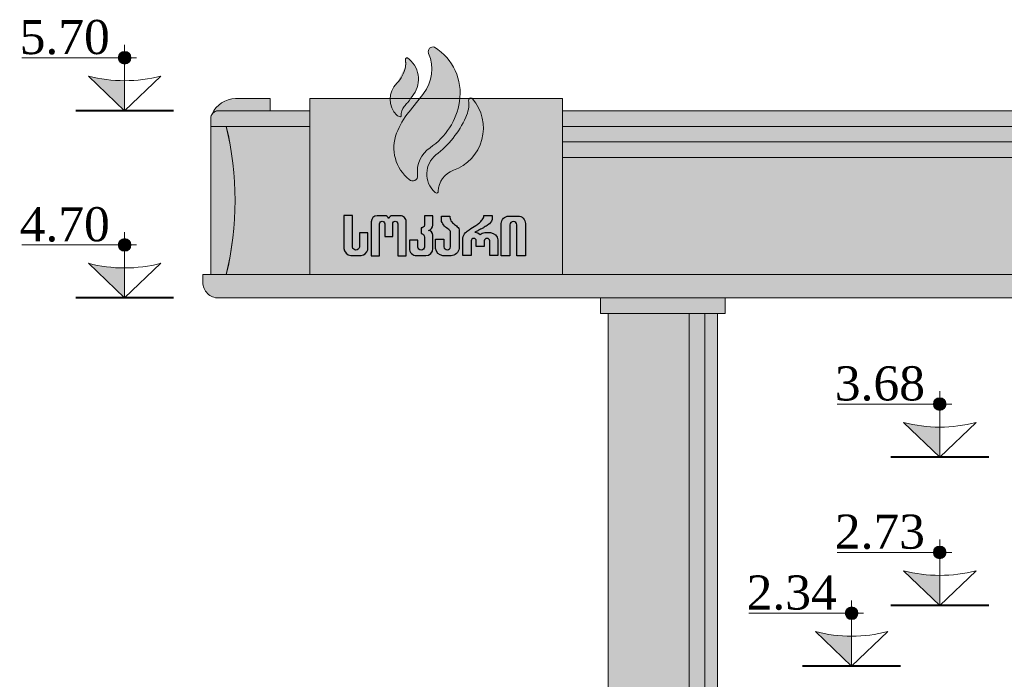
# Model space of a CAD drawing. Header units: feet. Extents: x 1537802 to 2072561, y 4461723 to 4732600.
# Tile 106 of 113: x 1960049 to 1966364, y 4636291 to 4640518. Entities that reach past the tile are written whole.
import ezdxf

# ---------------------------------------------------------------- set-up
doc = ezdxf.new("R2010")
doc.units = ezdxf.units.FT
doc.header["$MEASUREMENT"] = 0

# ---------------------------------------------------------------- blocks, each defined once
blk = doc.blocks.new('ewrewrwerwrwerw')
at = {"linetype": 'Continuous', "lineweight": 50}
h = blk.add_hatch(color=1, dxfattribs=at)
h.dxf.hatch_style = 1
edge = h.paths.add_edge_path()
edge.add_arc((-1644.327396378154, 6212.388021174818), 344.203138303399, 351.0796902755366, 418.3418882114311)
edge.add_arc((-1475.297553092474, 6478.596343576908), 29.19037313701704, 66.53131940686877, 203.4686805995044)
edge.add_arc((-1734.202085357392, 6366.189689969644), 253.062727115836, -37.930059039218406, 23.468680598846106, ccw=False)
edge.add_ellipse((-7567.476964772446, 10912.18723330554), major_axis=(6032.88106739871, -4701.554971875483), ratio=0.9999999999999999, start_angle=358.8622119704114, end_angle=360, ccw=False)
edge.add_arc((-1241.441585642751, 5777.04964983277), 499.3582264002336, 140.9321529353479, 158.9572948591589)
edge.add_arc((-1463.777015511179, 5862.586414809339), 261.1365197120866, 158.9572948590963, 231.3994050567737)
edge.add_arc((-1604.61957515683, 5681.721206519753), 32.03778462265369, 226.4409221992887, 367.8256577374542)
edge.add_arc((-1391.409981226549, 5711.024563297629), 183.1761035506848, 123.7696317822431, 187.8256577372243, ccw=False)
edge.add_arc((-1736.313193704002, 6226.82602041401), 437.3151285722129, 303.7696317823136, 351.0796902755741)
h = blk.add_hatch(color=5, dxfattribs=at)
h.dxf.hatch_style = 1
edge = h.paths.add_edge_path()
edge.add_spline(control_points=[(-1638.547291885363, 6437.601958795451), (-1638.764368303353, 6437.64512349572), (-1638.983026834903, 6437.679384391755)], knot_values=[0, 0, 0, 0.04233963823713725, 0.04233963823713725, 0.04233963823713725], weights=[1, 0.9949079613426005, 0.9902551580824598], degree=2, periodic=0)
edge.add_spline(control_points=[(-1638.983026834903, 6437.679384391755), (-1639.003709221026, 6437.682625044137), (-1639.024403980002, 6437.685785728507)], knot_values=[0.04233963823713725, 0.04233963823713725, 0.04233963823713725, 0.04632395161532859, 0.04632395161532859, 0.04632395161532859], weights=[0.9902551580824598, 0.9898173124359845, 0.989383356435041], degree=2, periodic=0)
edge.add_spline(control_points=[(-1639.024403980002, 6437.685785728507), (-1639.084389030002, 6437.694947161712), (-1639.144472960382, 6437.703435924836)], knot_values=[0.04632395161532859, 0.04632395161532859, 0.04632395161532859, 0.05785301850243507, 0.05785301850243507, 0.05785301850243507], weights=[0.989383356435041, 0.9881276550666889, 0.9869045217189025], degree=2, periodic=0)
edge.add_spline(control_points=[(-1639.144472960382, 6437.703435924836), (-1639.168119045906, 6437.706776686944), (-1639.191779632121, 6437.710013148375)], knot_values=[0.05785301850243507, 0.05785301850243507, 0.05785301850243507, 0.06238247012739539, 0.06238247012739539, 0.06238247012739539], weights=[0.9869045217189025, 0.9864239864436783, 0.985948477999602], degree=2, periodic=0)
edge.add_spline(control_points=[(-1639.191779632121, 6437.710013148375), (-1639.23017052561, 6437.715264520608), (-1639.268598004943, 6437.720241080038)], knot_values=[0.06238247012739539, 0.06238247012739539, 0.06238247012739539, 0.06972252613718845, 0.06972252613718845, 0.06972252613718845], weights=[0.985948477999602, 0.9851779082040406, 0.9844205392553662], degree=2, periodic=0)
edge.add_spline(control_points=[(-1639.268598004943, 6437.720241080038), (-1639.390346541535, 6437.736008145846), (-1639.512421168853, 6437.749011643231)], knot_values=[0.06972252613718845, 0.06972252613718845, 0.06972252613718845, 0.0929034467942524, 0.0929034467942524, 0.0929034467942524], weights=[0.9844205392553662, 0.9820286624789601, 0.9797684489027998], degree=2, periodic=0)
edge.add_spline(control_points=[(-1639.512421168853, 6437.749011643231), (-1639.512430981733, 6437.749012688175), (-1639.512440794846, 6437.749013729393)], knot_values=[0.0929034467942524, 0.0929034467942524, 0.0929034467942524, 0.09290530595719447, 0.09290530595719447, 0.09290530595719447], weights=[0.9797684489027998, 0.979768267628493, 0.9797680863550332], degree=2, periodic=0)
edge.add_spline(control_points=[(-1639.512440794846, 6437.749013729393), (-1639.836694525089, 6437.78355293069), (-1640.162438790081, 6437.798523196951)], knot_values=[0.09290530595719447, 0.09290530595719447, 0.09290530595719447, 0.1539632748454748, 0.1539632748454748, 0.1539632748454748], weights=[0.9797680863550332, 0.9738147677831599, 0.968774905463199], degree=2, periodic=0)
edge.add_spline(control_points=[(-1640.162438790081, 6437.798523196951), (-1640.164101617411, 6437.798599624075), (-1640.165764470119, 6437.798675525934)], knot_values=[0.1539632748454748, 0.1539632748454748, 0.1539632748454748, 0.1542733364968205, 0.1542733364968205, 0.1542733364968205], weights=[0.968774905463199, 0.9687493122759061, 0.9687237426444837], degree=2, periodic=0)
edge.add_arc((-1640.659688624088, 6426.978659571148), 10.83128369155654, 87.37310553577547, 191.2463223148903)
edge.add_arc((-1769.062878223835, 6401.446245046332), 120.0858018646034, 5.636734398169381, 11.24632231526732, ccw=False)
edge.add_spline(control_points=[(-1649.55773545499, 6413.241187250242), (-1649.412702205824, 6411.771725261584), (-1649.303845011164, 6410.299141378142)], knot_values=[2.061509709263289, 2.061509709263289, 2.061509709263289, 2.086067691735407, 2.086067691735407, 2.086067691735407], weights=[0.9927991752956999, 0.9921985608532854, 0.9917482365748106], degree=2, periodic=0)
edge.add_spline(control_points=[(-1648.977076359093, 6401.446245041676), (-1648.977076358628, 6405.878723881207), (-1649.303845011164, 6410.299141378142)], knot_values=[2.086067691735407, 2.086067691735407, 2.086067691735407, 2.159652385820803, 2.159652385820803, 2.159652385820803], weights=[0.9903989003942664, 0.9903989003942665, 0.9917482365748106], degree=2, periodic=0)
edge.add_arc((-1769.062878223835, 6401.446245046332), 120.0858018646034, -4.2277334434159, 4.227761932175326, ccw=False)
edge.add_spline(control_points=[(-1649.303840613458, 6392.593408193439), (-1649.412699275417, 6391.120794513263), (-1649.55773545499, 6389.651302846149)], knot_values=[2.233236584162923, 2.233236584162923, 2.233236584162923, 2.257795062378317, 2.257795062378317, 2.257795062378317], weights=[0.9917482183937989, 0.9921985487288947, 0.9927991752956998], degree=2, periodic=0)
edge.add_spline(control_points=[(-1651.282987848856, 6378.026227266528), (-1650.135593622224, 6383.796503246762), (-1649.55773545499, 6389.651302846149)], knot_values=[2.257795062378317, 2.257795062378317, 2.257795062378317, 2.355937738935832, 2.355937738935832, 2.355937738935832], weights=[1, 0.9951994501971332, 0.9927991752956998], degree=2, periodic=0)
edge.add_arc((-1769.062878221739, 6401.446245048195), 120.0858018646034, 348.753677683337, 354.3632656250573, ccw=False)
edge.add_arc((-1848.18691888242, 6417.179715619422), 200.7589442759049, 315.1349893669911, 348.75367768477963, ccw=False)
edge.add_arc((-1602.175074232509, 6172.324360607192), 146.3375445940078, 135.1349893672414, 224.6119366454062)
edge.add_arc((-1680.630661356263, 6100.454898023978), 40.2058057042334, 230.2314863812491, 265.7741285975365)
edge.add_arc((-1683.245729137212, 6065.063248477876), 4.717674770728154, 265.7741286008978, 364.2258714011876)
edge.add_arc((-1595.138440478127, 6071.573443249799), 83.62980369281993, 139.3924767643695, 184.225871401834, ccw=False)
edge.add_arc((-2475.049906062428, 6825.949217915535), 1075.390039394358, 319.3924767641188, 321.0842250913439)
edge.add_arc((-2475.04990605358, 6825.94921791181), 1075.390039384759, 321.0842250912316, 324.5966314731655)
edge.add_arc((-1735.500373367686, 6300.313280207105), 168.0716551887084, 324.5966314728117, 414.7703126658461)
at = {"lineweight": 30, "true_color": 0xfafafa}
h = blk.add_hatch(color=7, dxfattribs=at)
h.paths.add_polyline_path([(-643.7267370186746, 5900.000000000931), (26709.99999999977, 5900), (26709.99999999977, 5149.999999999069), (26609.99999999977, 5149.999999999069), (26609.99999999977, 5800), (-643.7267370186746, 5800.000000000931)], flags=17)
edge = h.paths.add_edge_path()
edge.add_line((-643.7267370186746, 5999.999999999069), (27109.99999999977, 5999.999999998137))
edge.add_line((27109.99999999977, 5999.999999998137), (27209.99999999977, 5999.999999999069))
edge.add_line((27209.99999999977, 5999.999999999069), (27209.99999999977, 6049.999999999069))
edge.add_arc((27160, 6049.999999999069), 49.99999999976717, 0, 90.00000000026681)
edge.add_line((27159.99999999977, 6099.999999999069), (-643.7267370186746, 6100))
edge.add_line((-643.7267370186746, 6100), (-643.7267370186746, 5999.999999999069))
edge = h.paths.add_edge_path()
edge.add_line((27109.99999999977, 5999.999999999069), (-643.7267370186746, 6000))
edge.add_line((-643.7267370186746, 6000), (-643.7267370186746, 5050))
edge.add_line((-643.7267370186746, 5050), (27109.99999999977, 5049.999999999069))
edge.add_arc((29086.58984112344, 5524.999999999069), 2032.863104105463, 166.4873174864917, 193.5126825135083, ccw=False)
h.paths.add_polyline_path([(-2263.726737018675, 6177.979808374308), (-643.7267370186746, 6177.979808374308), (-643.7267370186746, 5049.999999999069), (-2263.726737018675, 5049.999999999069)])
edge = h.paths.add_edge_path()
edge.add_arc((-2850.122391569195, 6049.999999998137), 50.00000000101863, 90.00000000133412, 143.6913106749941, ccw=False)
edge.add_line((-2850.122391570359, 6099.999999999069), (-2517.960353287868, 6099.999999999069))
edge.add_line((-2517.960353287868, 6099.999999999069), (-2517.960353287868, 6177.979808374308))
edge.add_line((-2517.960353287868, 6177.979808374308), (-2740.821856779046, 6177.979808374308))
edge.add_arc((-2740.073204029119, 6013.914813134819), 164.0667033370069, 90.26144727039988, 156.3969470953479)
edge = h.paths.add_edge_path()
edge.add_line((-2900.122391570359, 5999.999999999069), (-2900.122391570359, 5049.545665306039))
edge.add_line((-2900.122391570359, 5049.545665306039), (-2800.122391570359, 5049.545665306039))
edge.add_arc((-4778.63020024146, 5524.772832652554), 2034.781071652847, 346.4937171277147, 373.5062828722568)
edge.add_line((-2800.122391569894, 5999.999999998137), (-2900.122391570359, 5999.999999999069))
edge = h.paths.add_edge_path()
edge.add_line((-2263.726737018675, 5049.999999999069), (-2263.726737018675, 6000))
edge.add_line((-2263.726737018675, 6000), (-2800, 6000))
edge.add_arc((-4776.5898411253, 5525), 2032.863104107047, -13.512682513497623, 13.512682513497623, ccw=False)
edge.add_line((-2800, 5050), (-2263.726737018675, 5049.999999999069))
edge = h.paths.add_edge_path()
edge.add_line((-2263.726737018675, 6000), (-2263.726737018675, 6100))
edge.add_line((-2263.726737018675, 6100), (-2850, 6100))
edge.add_arc((-2850.000000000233, 6050), 50, 89.9999999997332, 180)
edge.add_line((-2900, 6050), (-2900, 6000))
edge.add_line((-2900, 6000), (-2263.726737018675, 6000))
edge = h.paths.add_edge_path()
edge.add_arc((27160.1223915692, 6049.999999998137), 50.00000000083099, 36.30868932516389, 89.9999999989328)
edge.add_line((27160.12239157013, 6099.999999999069), (26827.96035328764, 6099.999999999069))
edge.add_line((26827.96035328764, 6099.999999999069), (26827.96035328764, 6177.979808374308))
edge.add_line((26827.96035328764, 6177.979808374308), (27050.82185677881, 6177.979808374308))
edge.add_arc((27050.07320402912, 6013.914813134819), 164.0667033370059, 23.603052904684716, 89.73855272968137, ccw=False)
edge = h.paths.add_edge_path()
edge.add_line((27210.12239157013, 5999.999999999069), (27210.12239157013, 5049.545665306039))
edge.add_line((27210.12239157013, 5049.545665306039), (27110.12239157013, 5049.545665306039))
edge.add_arc((29088.63020024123, 5524.772832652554), 2034.781071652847, 166.4937171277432, 193.5062828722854, ccw=False)
edge.add_line((27110.12239156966, 5999.999999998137), (27210.12239157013, 5999.999999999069))
at = {"linetype": 'Continuous', "lineweight": 50}
h = blk.add_hatch(color=3, dxfattribs=at)
h.dxf.hatch_style = 1
h.paths.add_polyline_path([(-1221.042273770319, 6177.255612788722, 0.7296552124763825), (-1245.564751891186, 6166.036326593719, -0.1479396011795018), (-1264.657393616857, 6057.89851971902, -0.1284008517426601), (-1456.684692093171, 5816.774307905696, 0.4526493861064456), (-1462.997835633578, 5578.126186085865, 0.05045204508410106), (-1456.819966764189, 5573.701290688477, 0.5536469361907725), (-1440.384219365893, 5582.479489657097, -0.3236275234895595), (-1342.482735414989, 5718.251486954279, 0.5277715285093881)])
at = {"lineweight": 30}
blk.add_hatch(color=253, dxfattribs=at).paths.add_polyline_path([(-643.7267370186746, 5900.000000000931), (26709.99999999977, 5900), (26709.99999999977, 5149.999999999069), (26609.99999999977, 5149.999999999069), (26609.99999999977, 5800), (-643.7267370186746, 5800.000000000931)])
at = {"linetype": 'Continuous', "lineweight": 50}
h = blk.add_hatch(color=256, dxfattribs=at)
h.dxf.hatch_style = 1
edge = h.paths.add_edge_path()
edge.add_line((-2046.160076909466, 5428.304261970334), (-2046.160076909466, 5218.277327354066))
edge.add_arc((-1991.150800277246, 5226.195685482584), 55.57626211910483, 188.1912248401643, 260.1541384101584)
edge.add_line((-2000.654241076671, 5171.437987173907), (-1934.645775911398, 5171.437987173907))
edge.add_arc((-1944.284253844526, 5225.423499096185), 54.83918083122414, 280.1228284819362, 341.9620652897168)
edge.add_line((-1892.14032485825, 5208.442732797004), (-1892.14032485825, 5318.123465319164))
edge.add_line((-1892.14032485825, 5318.123465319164), (-1946.313938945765, 5318.123465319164))
edge.add_line((-1946.313938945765, 5318.123465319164), (-1946.313938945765, 5225.444913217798))
edge.add_arc((-1968.384943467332, 5229.545981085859), 22.4487861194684, 190.093803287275, 349.4737777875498, ccw=False)
edge.add_line((-1990.48627043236, 5225.611601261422), (-1990.48627043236, 5428.304261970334))
edge.add_line((-1990.48627043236, 5428.304261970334), (-2046.160076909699, 5428.304261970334))
edge = h.paths.add_edge_path()
edge.add_line((-1758.123138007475, 5294.953827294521), (-1732.286491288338, 5294.953827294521))
edge.add_line((-1732.286491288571, 5294.953827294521), (-1732.286491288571, 5375.797528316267))
edge.add_arc((-1716.034407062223, 5375.797528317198), 16.25208422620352, 0, 180, ccw=False)
edge.add_line((-1699.782322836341, 5375.797528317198), (-1699.782322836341, 5170.437858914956))
edge.add_line((-1699.782322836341, 5170.437858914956), (-1645.775396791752, 5170.437858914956))
edge.add_line((-1645.775396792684, 5170.437858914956), (-1645.775396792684, 5388.799195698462))
edge.add_arc((-1683.946958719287, 5388.799195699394), 38.17156192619, 2.247082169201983e-10, 90.00000000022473)
edge.add_line((-1683.946958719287, 5426.970757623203), (-1733.6199956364, 5426.970757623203))
edge.add_arc((-1733.619995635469, 5401.494517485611), 25.47624013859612, 90, 164.1130563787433)
edge.add_arc((-1782.626280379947, 5401.494517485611), 25.47624013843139, 15.88694362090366, 89.99999999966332)
edge.add_line((-1782.626280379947, 5426.970757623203), (-1832.29931729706, 5426.970757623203))
edge.add_arc((-1832.29931729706, 5388.799195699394), 38.17156192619, 89.9999999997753, 179.9999999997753)
edge.add_line((-1870.470879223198, 5388.799195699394), (-1870.470879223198, 5170.437858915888))
edge.add_line((-1870.470879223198, 5170.437858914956), (-1816.463953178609, 5170.437858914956))
edge.add_line((-1816.463953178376, 5170.437858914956), (-1816.463953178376, 5375.797528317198))
edge.add_arc((-1800.211868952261, 5375.797528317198), 16.25208422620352, 0, 180, ccw=False)
edge.add_line((-1783.959784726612, 5375.797528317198), (-1783.959784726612, 5294.953827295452))
edge.add_line((-1783.959784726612, 5294.953827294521), (-1758.123138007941, 5294.953827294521))
edge = h.paths.add_edge_path()
edge.add_line((-1474.586776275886, 5217.610575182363), (-1474.586776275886, 5302.288101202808))
edge.add_arc((-1506.473454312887, 5301.42516121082), 31.89835264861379, 1.550200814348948, 83.6107807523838)
edge.add_arc((-1511.391439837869, 5368.974600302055), 36.83568669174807, 283.289860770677, 357.6483291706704)
edge.add_line((-1474.586776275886, 5367.463126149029), (-1474.586776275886, 5426.637381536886))
edge.add_line((-1474.586776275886, 5426.637381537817), (-1528.093638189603, 5426.637381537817))
edge.add_line((-1528.093638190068, 5426.637381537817), (-1528.093638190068, 5365.962933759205))
edge.add_arc((-1549.253416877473, 5370.97458896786), 21.74518158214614, 265.5782927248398, 346.6751388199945, ccw=False)
edge.add_line((-1550.929900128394, 5349.29412942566), (-1550.929900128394, 5313.622888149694))
edge.add_arc((-1555.036487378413, 5286.680038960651), 27.25401220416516, 8.666234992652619, 81.33376500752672, ccw=False)
edge.add_line((-1528.093638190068, 5290.786626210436), (-1528.093638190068, 5226.445041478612))
edge.add_arc((-1549.929771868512, 5228.356397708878), 21.9196262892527, 185.0024531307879, 354.99754686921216, ccw=False)
edge.add_line((-1571.76590554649, 5226.44504147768), (-1571.76590554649, 5271.117437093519))
edge.add_line((-1571.76590554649, 5271.117437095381), (-1625.439455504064, 5271.117437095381))
edge.add_line((-1625.439455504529, 5271.117437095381), (-1625.439455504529, 5217.610575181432))
edge.add_arc((-1579.264188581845, 5217.610575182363), 46.17526692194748, 180.0000000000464, 270.6171837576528)
edge.add_line((-1578.766803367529, 5171.437987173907), (-1521.092740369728, 5171.437987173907))
edge.add_arc((-1521.092740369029, 5217.945154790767), 46.50716761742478, 270, 359.5878019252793)
edge = h.paths.add_edge_path()
edge.add_arc((-1329.76336740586, 5334.964434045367), 23.23612065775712, 3.276445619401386, 45.23139383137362, ccw=False)
edge.add_line((-1306.565228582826, 5336.292462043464), (-1306.565228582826, 5217.277199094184))
edge.add_arc((-1359.859457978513, 5224.925158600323), 53.84019104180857, 271.5477731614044, 351.83355428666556, ccw=False)
edge.add_line((-1358.405210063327, 5171.104611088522), (-1410.245191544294, 5171.104611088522))
edge.add_arc((-1406.113960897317, 5222.880503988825), 51.94044813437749, 186.193087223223, 265.43799918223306, ccw=False)
edge.add_line((-1457.75128389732, 5217.277199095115), (-1457.75128389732, 5276.118078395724))
edge.add_line((-1457.75128389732, 5276.118078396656), (-1404.577798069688, 5276.118078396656))
edge.add_line((-1404.577798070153, 5276.118078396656), (-1404.577798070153, 5227.445169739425))
edge.add_arc((-1382.825008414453, 5230.75214145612), 22.00272528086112, 188.6442125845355, 351.3557874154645)
edge.add_line((-1361.072218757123, 5227.445169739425), (-1361.072218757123, 5319.456969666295))
edge.add_arc((-1383.231923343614, 5319.456969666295), 22.15970458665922, 359.9999999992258, 420.7582520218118)
edge.add_arc((-1317.874900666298, 5436.199767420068), 111.632751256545, 203.7166570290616, 240.7582520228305, ccw=False)
edge.add_line((-1420.079786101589, 5391.299516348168), (-1420.079786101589, 5425.303877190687))
edge.add_line((-1420.079786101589, 5425.303877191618), (-1366.406236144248, 5425.303877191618))
edge.add_arc((-1309.631798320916, 5421.880468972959), 56.87755720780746, 176.549333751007, 208.2414799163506)
edge.add_arc((-1242.798726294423, 5491.425837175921), 151.5893629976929, 219.5178771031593, 232.1074260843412)
edge.add_arc((-1462.727450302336, 5208.839398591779), 206.4940615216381, 43.68409786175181, 52.10742608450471, ccw=False)
edge = h.paths.add_edge_path()
edge.add_line((-1283.062214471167, 5172.771491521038), (-1283.062214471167, 5284.119104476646))
edge.add_arc((-1229.824413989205, 5279.229626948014), 53.46185921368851, 131.4674972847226, 174.7525497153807, ccw=False)
edge.add_arc((-1080.521463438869, 5110.280314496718), 278.9285778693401, 125.64166664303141, 131.4674972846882, ccw=False)
edge.add_arc((-862.5699795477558, 4806.316159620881), 652.9567275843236, 121.1212846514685, 125.6416666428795, ccw=False)
edge.add_arc((-1300.131814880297, 5531.061840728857), 193.6344736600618, 301.1212846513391, 309.9166838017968)
edge.add_arc((-1256.834919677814, 5479.309965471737), 126.1594580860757, 309.9166838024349, 321.418821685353)
edge.add_arc((-1194.708288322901, 5429.74833281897), 46.6857281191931, 321.4188216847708, 358.2274590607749)
edge.add_line((-1148.044899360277, 5428.304261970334), (-1093.871285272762, 5428.304261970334))
edge.add_line((-1093.871285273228, 5428.304261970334), (-1093.871285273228, 5402.800991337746))
edge.add_arc((-1166.019687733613, 5433.249825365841), 78.31043015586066, 304.60897733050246, 337.1187666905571, ccw=False)
edge.add_arc((-1396.324923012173, 5766.984384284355), 483.7968753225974, 301.2684037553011, 304.6089773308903, ccw=False)
edge.add_arc((-1277.49094370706, 5571.293802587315), 254.850771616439, 296.4113028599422, 301.268403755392, ccw=False)
edge.add_arc((-566.2640097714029, 4139.245839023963), 1344.087976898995, 116.4113028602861, 117.5314919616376)
edge.add_arc((-1039.860383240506, 5047.79641183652), 319.5111528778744, 117.5314919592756, 121.132187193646)
edge.add_arc((-1204.563258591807, 5277.559198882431), 43.73407261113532, 39.632020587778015, 90.64058626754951, ccw=False)
edge.add_arc((-1140.177662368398, 5278.992350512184), 40.53376216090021, 93.3470720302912, 139.242508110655, ccw=False)
edge.add_line((-1142.544193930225, 5319.456969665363), (-1105.03938417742, 5319.456969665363))
edge.add_arc((-1111.472339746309, 5266.184673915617), 53.65929939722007, 6.885476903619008, 83.11452309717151, ccw=False)
edge.add_line((-1058.200043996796, 5272.617629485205), (-1058.200043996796, 5172.771491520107))
edge.add_line((-1058.200043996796, 5172.771491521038), (-1110.706777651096, 5172.771491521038))
edge.add_line((-1110.706777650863, 5172.771491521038), (-1110.706777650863, 5265.616731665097))
edge.add_arc((-1128.042334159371, 5264.937477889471), 17.34885890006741, 2.2438550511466, 177.7561449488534)
edge.add_line((-1145.377890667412, 5265.616731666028), (-1145.377890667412, 5229.945490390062))
edge.add_line((-1145.377890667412, 5229.945490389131), (-1196.717808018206, 5229.945490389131))
edge.add_line((-1196.717808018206, 5229.945490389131), (-1196.717808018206, 5265.616731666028))
edge.add_arc((-1212.969892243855, 5265.616731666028), 16.25208422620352, 0, 180)
edge.add_line((-1229.221976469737, 5265.616731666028), (-1229.221976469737, 5172.771491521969))
edge.add_line((-1229.221976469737, 5172.771491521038), (-1283.062214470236, 5172.771491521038))
edge = h.paths.add_edge_path()
edge.add_line((-1036.863974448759, 5170.437858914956), (-1036.863974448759, 5376.964344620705))
edge.add_arc((-988.5138771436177, 5376.964344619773), 48.35009730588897, 91.19777755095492, 180.0000000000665, ccw=False)
edge.add_line((-989.5245701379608, 5425.303877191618), (-928.6834343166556, 5425.303877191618))
edge.add_arc((-928.6834343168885, 5378.279455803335), 47.02442138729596, -1.602574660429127, 89.99999999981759, ccw=False)
edge.add_line((-881.6774060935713, 5376.964344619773), (-881.6774060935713, 5170.437858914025))
edge.add_line((-881.6774060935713, 5170.437858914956), (-937.0178364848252, 5170.437858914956))
edge.add_line((-937.0178364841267, 5170.437858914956), (-937.0178364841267, 5368.463254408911))
edge.add_arc((-959.0285506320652, 5368.463254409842), 22.01071414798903, 0, 177.8299647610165)
edge.add_line((-981.0234799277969, 5369.2966946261), (-981.1901679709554, 5170.437858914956))
edge.add_line((-981.1901679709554, 5170.437858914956), (-1036.863974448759, 5170.437858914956))
h = blk.add_hatch(color=252)
h.dxf.hatch_style = 1
edge = h.paths.add_edge_path()
edge.add_line((27259.99999999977, 5049.999999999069), (-2950, 5050))
edge.add_line((-2950, 5050), (-2950, 5000))
edge.add_arc((-2850.000000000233, 5000), 99.99999999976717, 180, 270.0000000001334)
edge.add_line((-2850, 4900), (27159.99999999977, 4899.999999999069))
edge.add_arc((27159.99999999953, 4999.999999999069), 100, 270.0000000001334, 360)
edge.add_line((27259.99999999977, 4999.999999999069), (27259.99999999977, 5049.999999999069))
h = blk.add_hatch(color=256)
h.dxf.hatch_style = 1
h.paths.add_polyline_path([(-400, 4800), (400, 4800), (400, 4900), (-400, 4900)])
h.paths.add_polyline_path([(169.0641950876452, 4800), (269.0641950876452, 4800), (269.0641950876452, 1040), (169.0641950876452, 1040)])
h.paths.add_polyline_path([(-350, 600), (169.0641950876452, 600), (169.0641950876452, 890), (269.0641950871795, 890), (269.0641950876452, 500), (-350, 500)])
h.paths.add_polyline_path([(169.0641950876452, 940), (269.0641950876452, 940), (269.0641950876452, 990), (169.0641950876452, 990)])
at = {"lineweight": 0, "true_color": 0xf7f7f7}
h = blk.add_hatch(color=7, dxfattribs=at)
h.dxf.hatch_style = 1
h.paths.add_polyline_path([(-350, 500), (269.0641950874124, 500), (269.0641950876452, 890), (350, 890), (350, 100), (-350, 100)])
h.paths.add_polyline_path([(269.0641950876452, 1040), (350, 1040), (350, 4800), (269.0641950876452, 4800)])
h.paths.add_polyline_path([(-350, 4800), (169.0641950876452, 4800), (169.0641950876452, 1040), (149.9988491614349, 1040), (149.9988491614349, 990), (169.0641950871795, 990), (169.0641950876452, 940), (149.9988491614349, 940), (149.9988491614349, 890), (169.0641950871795, 890), (169.0641950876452, 600.0000000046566), (-349.9999999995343, 600)])
h.paths.add_polyline_path([(269.0641950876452, 940), (350, 940), (350, 990), (269.0641950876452, 990)])
at = {"lineweight": 13, "ltscale": 0.5}
for points in [[(-2890.414316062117, 6079.60676984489, -0.2386546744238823), (-2850.122391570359, 6099.999999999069), (-2517.960353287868, 6099.999999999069), (-2517.960353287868, 6177.979808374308), (-2740.821856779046, 6177.979808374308, 0.2968567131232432)], [(-2263.726737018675, 6000), (-2263.726737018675, 6100), (-2850, 6100, 0.4142135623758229), (-2900, 6050), (-2900, 6000)], [(-643.7267370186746, 5999.999999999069), (27109.99999999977, 5999.999999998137), (27209.99999999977, 5999.999999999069), (27209.99999999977, 6049.999999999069, 0.4142135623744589), (27159.99999999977, 6099.999999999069), (-643.7267370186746, 6100)], [(-2900.122391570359, 5999.999999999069), (-2900.122391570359, 5049.545665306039), (-2800.122391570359, 5049.545665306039, 0.1184133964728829), (-2800.122391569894, 5999.999999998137)], [(-2263.726737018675, 5049.999999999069), (-2263.726737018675, 6000), (-2800, 6000, -0.1184700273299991), (-2800, 5050)], [(27109.99999999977, 5999.999999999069), (-643.7267370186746, 6000), (-643.7267370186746, 5050), (27109.99999999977, 5049.999999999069, -0.1184700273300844)], [(27259.99999999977, 5049.999999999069), (-2950, 5050), (-2950, 5000, 0.4142135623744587), (-2850, 4900), (27159.99999999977, 4899.999999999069, 0.4142135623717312), (27259.99999999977, 4999.999999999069)]]:
    blk.add_lwpolyline(points, format="xyb", close=True, dxfattribs=at)
for points in [[(-2263.726737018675, 6177.979808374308), (-643.7267370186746, 6177.979808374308), (-643.7267370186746, 5049.999999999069), (-2263.726737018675, 5049.999999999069)], [(-643.7267370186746, 5900.000000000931), (26709.99999999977, 5900), (26709.99999999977, 5149.999999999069), (26609.99999999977, 5149.999999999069), (26609.99999999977, 5800), (-643.7267370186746, 5800.000000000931)]]:
    blk.add_lwpolyline(points, close=True, dxfattribs=at)
for points in [[(-2046.160076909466, 5428.304261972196), (-2046.160076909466, 5218.277327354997, 0.324740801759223), (-2000.654241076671, 5171.437987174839), (-1934.645775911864, 5171.437987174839, 0.2765692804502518), (-1892.14032485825, 5208.442732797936), (-1892.14032485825, 5318.123465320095), (-1946.313938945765, 5318.123465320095), (-1946.313938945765, 5225.444913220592, -0.8344998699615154), (-1990.48627043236, 5225.611601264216), (-1990.48627043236, 5428.304261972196)], [(-2046.160076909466, 5428.304261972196), (-2046.160076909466, 5218.277327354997, 0.324740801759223), (-2000.654241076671, 5171.437987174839), (-1934.645775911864, 5171.437987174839, 0.2765692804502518), (-1892.14032485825, 5208.442732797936), (-1892.14032485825, 5318.123465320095), (-1946.313938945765, 5318.123465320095), (-1946.313938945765, 5225.444913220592, -0.8344998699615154), (-1990.48627043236, 5225.611601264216), (-1990.48627043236, 5428.304261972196)], [(-1758.123138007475, 5294.953827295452), (-1732.286491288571, 5294.953827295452), (-1732.286491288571, 5375.797528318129, -1), (-1699.782322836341, 5375.797528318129), (-1699.782322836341, 5170.437858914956), (-1645.775396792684, 5170.437858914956), (-1645.775396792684, 5388.799195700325, 0.4142135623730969), (-1683.946958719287, 5426.970757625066), (-1733.619995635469, 5426.970757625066, 0.3351439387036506), (-1758.123138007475, 5408.468384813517, 0.3351439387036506), (-1782.626280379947, 5426.970757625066), (-1832.299317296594, 5426.970757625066, 0.4142135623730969), (-1870.470879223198, 5388.799195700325), (-1870.470879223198, 5170.437858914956), (-1816.463953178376, 5170.437858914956), (-1816.463953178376, 5375.797528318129, -1), (-1783.959784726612, 5375.797528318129), (-1783.959784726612, 5294.953827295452)], [(-1758.123138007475, 5294.953827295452), (-1732.286491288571, 5294.953827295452), (-1732.286491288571, 5375.797528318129, -1), (-1699.782322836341, 5375.797528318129), (-1699.782322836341, 5170.437858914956), (-1645.775396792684, 5170.437858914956), (-1645.775396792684, 5388.799195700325, 0.4142135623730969), (-1683.946958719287, 5426.970757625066), (-1733.619995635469, 5426.970757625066, 0.3351439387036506), (-1758.123138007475, 5408.468384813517, 0.3351439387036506), (-1782.626280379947, 5426.970757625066), (-1832.299317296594, 5426.970757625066, 0.4142135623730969), (-1870.470879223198, 5388.799195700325), (-1870.470879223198, 5170.437858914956), (-1816.463953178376, 5170.437858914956), (-1816.463953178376, 5375.797528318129, -1), (-1783.959784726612, 5375.797528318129), (-1783.959784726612, 5294.953827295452)], [(-1474.586776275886, 5217.610575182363), (-1474.586776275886, 5302.288101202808, 0.374185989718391), (-1502.923743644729, 5333.125389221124, 0.3363354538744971), (-1474.586776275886, 5367.463126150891), (-1474.586776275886, 5426.63738153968), (-1528.093638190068, 5426.63738153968), (-1528.093638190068, 5365.962933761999, -0.3693996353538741), (-1550.929900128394, 5349.294129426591), (-1550.929900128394, 5313.622888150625, -0.3281429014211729), (-1528.093638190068, 5290.786626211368), (-1528.093638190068, 5226.445041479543, -0.9162917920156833), (-1571.76590554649, 5226.445041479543), (-1571.76590554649, 5271.117437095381), (-1625.439455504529, 5271.117437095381), (-1625.439455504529, 5217.610575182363, 0.4173721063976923), (-1578.766803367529, 5171.437987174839), (-1521.092740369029, 5171.437987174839, 0.4121079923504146)], [(-1474.586776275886, 5217.610575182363), (-1474.586776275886, 5302.288101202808, 0.374185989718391), (-1502.923743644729, 5333.125389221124, 0.3363354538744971), (-1474.586776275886, 5367.463126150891), (-1474.586776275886, 5426.63738153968), (-1528.093638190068, 5426.63738153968), (-1528.093638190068, 5365.962933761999, -0.3693996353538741), (-1550.929900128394, 5349.294129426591), (-1550.929900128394, 5313.622888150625, -0.3281429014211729), (-1528.093638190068, 5290.786626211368), (-1528.093638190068, 5226.445041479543, -0.9162917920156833), (-1571.76590554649, 5226.445041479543), (-1571.76590554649, 5271.117437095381), (-1625.439455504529, 5271.117437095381), (-1625.439455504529, 5217.610575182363, 0.4173721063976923), (-1578.766803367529, 5171.437987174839), (-1521.092740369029, 5171.437987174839, 0.4121079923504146)], [(-1313.399438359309, 5351.461073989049, -0.1851357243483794), (-1306.565228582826, 5336.292462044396), (-1306.565228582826, 5217.277199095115, -0.3653830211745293), (-1358.405210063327, 5171.104611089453), (-1410.245191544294, 5171.104611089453, -0.3602435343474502), (-1457.75128389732, 5217.277199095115), (-1457.75128389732, 5276.118078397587), (-1404.577798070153, 5276.118078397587), (-1404.577798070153, 5227.445169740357, 0.8594646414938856), (-1361.072218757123, 5227.445169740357), (-1361.072218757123, 5319.456969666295, 0.2714983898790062), (-1372.407005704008, 5338.792782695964, -0.1630466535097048), (-1420.079786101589, 5391.2995163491), (-1420.079786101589, 5425.303877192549), (-1366.406236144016, 5425.303877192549, 0.1391712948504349), (-1359.738714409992, 5394.966653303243, 0.05498759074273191), (-1335.902324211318, 5371.797015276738, -0.03677026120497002)], [(-1313.399438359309, 5351.461073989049, -0.1851357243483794), (-1306.565228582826, 5336.292462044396), (-1306.565228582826, 5217.277199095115, -0.3653830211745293), (-1358.405210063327, 5171.104611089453), (-1410.245191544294, 5171.104611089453, -0.3602435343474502), (-1457.75128389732, 5217.277199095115), (-1457.75128389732, 5276.118078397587), (-1404.577798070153, 5276.118078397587), (-1404.577798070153, 5227.445169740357, 0.8594646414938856), (-1361.072218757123, 5227.445169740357), (-1361.072218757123, 5319.456969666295, 0.2714983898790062), (-1372.407005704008, 5338.792782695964, -0.1630466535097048), (-1420.079786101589, 5391.2995163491), (-1420.079786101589, 5425.303877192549), (-1366.406236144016, 5425.303877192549, 0.1391712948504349), (-1359.738714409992, 5394.966653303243, 0.05498759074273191), (-1335.902324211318, 5371.797015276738, -0.03677026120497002)], [(-1283.062214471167, 5172.771491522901), (-1283.062214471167, 5284.119104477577, -0.1911448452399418), (-1265.226593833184, 5319.290281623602, -0.02542545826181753), (-1243.05708406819, 5336.959214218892, -0.01972644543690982), (-1200.051568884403, 5365.296181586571, 0.03839602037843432), (-1175.881802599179, 5382.548394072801, 0.05022972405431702), (-1158.212870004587, 5400.634046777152, 0.1620033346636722), (-1148.044899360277, 5428.304261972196), (-1093.871285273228, 5428.304261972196), (-1093.871285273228, 5402.800991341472, -0.1428098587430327), (-1121.541500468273, 5368.796630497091, -0.014577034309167), (-1145.211202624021, 5353.461330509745, -0.02119627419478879), (-1164.130295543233, 5343.04332780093, 0.004887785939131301), (-1187.549965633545, 5331.12513270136, 0.01571228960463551), (-1205.052210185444, 5321.290538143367, -0.2263161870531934), (-1170.881161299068, 5305.455174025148, -0.2029772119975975), (-1142.544193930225, 5319.456969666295), (-1105.039384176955, 5319.456969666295, -0.3454458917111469), (-1058.200043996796, 5272.617629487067), (-1058.200043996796, 5172.771491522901), (-1110.706777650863, 5172.771491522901), (-1110.706777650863, 5265.616731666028, 0.9615846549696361), (-1145.377890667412, 5265.616731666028), (-1145.377890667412, 5229.945490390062), (-1196.717808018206, 5229.945490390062), (-1196.717808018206, 5265.616731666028, 0.9999999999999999), (-1229.221976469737, 5265.616731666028), (-1229.221976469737, 5172.771491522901)], [(-1283.062214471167, 5172.771491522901), (-1283.062214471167, 5284.119104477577, -0.1911448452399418), (-1265.226593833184, 5319.290281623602, -0.02542545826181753), (-1243.05708406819, 5336.959214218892, -0.01972644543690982), (-1200.051568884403, 5365.296181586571, 0.03839602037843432), (-1175.881802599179, 5382.548394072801, 0.05022972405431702), (-1158.212870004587, 5400.634046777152, 0.1620033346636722), (-1148.044899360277, 5428.304261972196), (-1093.871285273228, 5428.304261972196), (-1093.871285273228, 5402.800991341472, -0.1428098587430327), (-1121.541500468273, 5368.796630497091, -0.014577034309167), (-1145.211202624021, 5353.461330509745, -0.02119627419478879), (-1164.130295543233, 5343.04332780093, 0.004887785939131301), (-1187.549965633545, 5331.12513270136, 0.01571228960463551), (-1205.052210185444, 5321.290538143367, -0.2263161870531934), (-1170.881161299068, 5305.455174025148, -0.2029772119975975), (-1142.544193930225, 5319.456969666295), (-1105.039384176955, 5319.456969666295, -0.3454458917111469), (-1058.200043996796, 5272.617629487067), (-1058.200043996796, 5172.771491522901), (-1110.706777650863, 5172.771491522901), (-1110.706777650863, 5265.616731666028, 0.9615846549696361), (-1145.377890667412, 5265.616731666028), (-1145.377890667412, 5229.945490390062), (-1196.717808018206, 5229.945490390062), (-1196.717808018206, 5265.616731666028, 0.9999999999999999), (-1229.221976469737, 5265.616731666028), (-1229.221976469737, 5172.771491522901)], [(-1036.863974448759, 5170.437858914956), (-1036.863974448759, 5376.964344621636, -0.4081037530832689), (-989.5245701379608, 5425.303877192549), (-928.6834343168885, 5425.303877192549, -0.4224297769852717), (-881.6774060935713, 5376.964344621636), (-881.6774060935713, 5170.437858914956), (-937.0178364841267, 5170.437858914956), (-937.0178364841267, 5368.463254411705, 0.9812399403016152), (-981.0234799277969, 5369.296694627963), (-981.1901679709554, 5170.437858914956)], [(-1036.863974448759, 5170.437858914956), (-1036.863974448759, 5376.964344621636, -0.4081037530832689), (-989.5245701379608, 5425.303877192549), (-928.6834343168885, 5425.303877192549, -0.4224297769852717), (-881.6774060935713, 5376.964344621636), (-881.6774060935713, 5170.437858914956), (-937.0178364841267, 5170.437858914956), (-937.0178364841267, 5368.463254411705, 0.9812399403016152), (-981.0234799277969, 5369.296694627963), (-981.1901679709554, 5170.437858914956)]]:
    blk.add_lwpolyline(points, format="xyb", close=True)
at = {"linetype": 'ByBlock', "lineweight": 9, "ltscale": 0.5}
for points in [[(-400, 4800), (400, 4800), (400, 4900), (-400, 4900)], [(-350, 4800), (169.0641950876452, 4800), (169.0641950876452, 1040), (149.9988491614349, 1040), (149.9988491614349, 990), (169.0641950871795, 990), (169.0641950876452, 940), (149.9988491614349, 940), (149.9988491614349, 890), (169.0641950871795, 890), (169.0641950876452, 600.0000000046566), (-349.9999999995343, 600)], [(169.0641950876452, 4800), (269.0641950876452, 4800), (269.0641950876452, 1040), (169.0641950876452, 1040)], [(269.0641950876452, 1040), (350, 1040), (350, 4800), (269.0641950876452, 4800)]]:
    blk.add_lwpolyline(points, close=True, dxfattribs=at)
at = {"color": 0, "linetype": 'Continuous', "lineweight": 0}
for centre, radius, start, end in [((-1475.297553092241, 6479.946375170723), 29.19037313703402, 66.53131940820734, 203.4686805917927), ((-1475.297553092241, 6479.946375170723), 29.19037313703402, 66.53131940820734, 203.4686805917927), ((-1644.327396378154, 6213.738052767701), 344.2031383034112, 351.0796902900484, 58.34188821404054), ((-1644.327396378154, 6213.738052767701), 344.2031383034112, 351.0796902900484, 58.34188821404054), ((-1640.659688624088, 6428.328691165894), 10.83128369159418, 78.75367774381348, 191.2463223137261), ((-1735.500373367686, 6301.663311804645), 168.071655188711, 324.5966314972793, 54.77031262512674), ((-1735.500373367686, 6301.663311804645), 168.071655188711, 324.5966314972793, 54.77031262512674), ((-1602.175074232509, 6173.674392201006), 146.3375445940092, 135.1349893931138, 224.611936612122), ((-1602.175074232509, 6173.674392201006), 146.3375445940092, 135.1349893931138, 224.611936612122), ((-2475.049906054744, 6827.299249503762), 1075.390039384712, 321.0842250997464, 324.5966314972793), ((-2475.049906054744, 6827.299249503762), 1075.390039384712, 321.0842250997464, 324.5966314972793), ((-2475.049906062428, 6827.299249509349), 1075.390039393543, 319.3924767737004, 321.0842250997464), ((-2475.049906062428, 6827.299249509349), 1075.390039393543, 319.3924767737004, 321.0842250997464), ((-1736.313193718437, 6226.826020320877), 437.3151285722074, 303.7696317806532, 351.0796902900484), ((-1736.313193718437, 6226.826020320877), 437.3151285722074, 303.7696317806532, 351.0796902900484), ((-1438.62575877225, 5989.255455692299), 287.5528334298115, 289.532960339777, 40.67047186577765), ((-1438.62575877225, 5989.255455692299), 287.5528334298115, 289.532960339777, 40.67047186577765), ((-1231.506028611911, 6167.717130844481), 14.15884187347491, 39.14722457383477, 186.8176919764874), ((-1231.506028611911, 6167.717130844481), 14.15884187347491, 39.14722457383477, 186.8176919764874), ((-1241.441585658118, 5777.049649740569), 499.3582264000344, 140.9321529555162, 158.9572948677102), ((-1241.441585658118, 5777.049649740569), 499.3582264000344, 140.9321529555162, 158.9572948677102), ((-1680.630661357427, 6101.804929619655), 40.20580570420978, 230.2314863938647, 265.7741285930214), ((-1680.630661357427, 6101.804929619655), 40.20580570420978, 230.2314863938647, 265.7741285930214), ((-1683.245729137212, 6066.413280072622), 4.717674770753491, 265.7741285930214, 4.225871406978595), ((-1683.245729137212, 6066.413280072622), 4.717674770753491, 265.7741285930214, 4.225871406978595), ((-1463.777015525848, 5862.586414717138), 261.1365197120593, 158.9572948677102, 231.3994050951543), ((-1463.777015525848, 5862.586414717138), 261.1365197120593, 158.9572948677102, 231.3994050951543), ((-1355.040968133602, 5694.67788363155), 158.8678175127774, 129.7769519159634, 226.3079785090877), ((-1355.040968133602, 5694.67788363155), 158.8678175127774, 129.7769519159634, 226.3079785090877), ((-1604.619575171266, 5681.721206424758), 32.03778462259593, 226.4409221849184, 7.825657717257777), ((-1604.619575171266, 5681.721206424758), 32.03778462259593, 226.4409221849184, 7.825657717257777), ((-1438.038468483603, 5606.44839588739), 37.75072948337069, 224.8889472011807, 240.164368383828), ((-1438.038468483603, 5606.44839588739), 37.75072948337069, 224.8889472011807, 240.164368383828), ((-1451.350894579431, 5583.237073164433), 10.99281119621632, 240.164368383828, 3.520473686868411), ((-1451.350894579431, 5583.237073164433), 10.99281119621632, 240.164368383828, 3.520473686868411)]:
    blk.add_arc(centre, radius, start, end, dxfattribs=at)
at = {"color": 0, "linetype": 'Continuous', "lineweight": 0, "extrusion": (0, 0, -1)}
for centre, radius, start, end in [((1734.202085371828, 6366.189689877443), 253.062727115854, 156.5313194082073, 217.9300590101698), ((1734.202085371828, 6366.189689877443), 253.062727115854, 156.5313194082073, 217.9300590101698), ((1848.18691888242, 6418.529747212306), 200.7589442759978, 191.2463223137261, 224.8650106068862), ((1848.18691888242, 6418.529747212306), 200.7589442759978, 191.2463223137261, 224.8650106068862), ((1769.062878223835, 6402.796276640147), 120.0858018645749, 168.7536776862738, 191.2463223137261), ((1595.138440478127, 6072.923474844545), 83.6298036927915, 355.7741285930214, 40.60752322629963), ((1595.138440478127, 6072.923474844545), 83.6298036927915, 355.7741285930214, 40.60752322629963), ((1433.851397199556, 6143.525534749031), 189.6275205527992, 173.1823080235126, 206.8434136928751), ((1433.851397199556, 6143.525534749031), 189.6275205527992, 173.1823080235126, 206.8434136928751), ((1822.406395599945, 6305.054743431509), 610.0574957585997, 203.8996468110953, 233.1668149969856), ((1822.406395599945, 6305.054743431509), 610.0574957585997, 203.8996468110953, 233.1668149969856), ((1391.409981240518, 5711.024563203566), 183.1761035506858, 352.1743422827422, 56.23036821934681), ((1391.409981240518, 5711.024563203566), 183.1761035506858, 352.1743422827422, 56.23036821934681), ((1297.535447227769, 5582.658179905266), 142.8488839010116, 0.5029414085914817, 71.66036189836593), ((1297.535447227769, 5582.658179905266), 142.8488839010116, 0.5029414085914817, 71.66036189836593)]:
    blk.add_arc(centre, radius, start, end, dxfattribs=at)
blk.add_ellipse((-7567.476964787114, 10912.18723321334), major_axis=(6032.881067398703, -4701.554971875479), ratio=0.9999999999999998, start_param=5.653571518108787e-17, end_param=0.01985814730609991, dxfattribs=at)
blk.add_ellipse((-7567.476964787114, 10912.18723321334), major_axis=(6032.881067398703, -4701.554971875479), ratio=0.9999999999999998, start_param=5.653571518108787e-17, end_param=0.01985814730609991, dxfattribs=at)
at = {"color": 0, "linetype": 'Continuous', "lineweight": 0}
blk.add_rational_spline([(-1638.547291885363, 6438.951990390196), (-1644.225125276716, 6440.081002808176), (-1648.318562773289, 6435.987565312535), (-1652.412000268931, 6431.894127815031), (-1651.282987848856, 6426.216294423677), (-1646.626019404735, 6402.796276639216), (-1651.282987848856, 6379.376258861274)], [1, 0.8819363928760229, 1, 0.8819363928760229, 1, 0.980797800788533, 1], degree=2, knots=[0, 0, 0, 0.9816835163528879, 0.9816835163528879, 1.963367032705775, 1.963367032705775, 2.355937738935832, 2.355937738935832, 2.355937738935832], dxfattribs=at)
blk = doc.blocks.new('+0.00')
for points in [[(-3.819877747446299e-11, 17.39978440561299, 0.4142135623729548), (-1.85470893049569, 15.54507547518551), (-3.637978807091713e-11, 15.54507547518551)], [(-3.637978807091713e-11, 17.39978440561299), (-3.819877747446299e-11, 15.54507547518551), (1.85470893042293, 15.54507547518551, 0.4142135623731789)], [(-4.001776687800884e-11, 15.54507547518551), (-1.85470893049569, 15.54507547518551, 0.4142135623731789), (-3.637978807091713e-11, 13.69036654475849)], [(1.85470893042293, 15.54507547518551), (-3.819877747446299e-11, 15.54507547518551), (-3.819877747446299e-11, 13.69036654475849, 0.4142135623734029)], [(10.62896660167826, 10.16461119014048, -0.06368302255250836), (-3.637978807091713e-11, 8.805329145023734), (-3.637978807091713e-11, -3.501554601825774e-11)]]:
    blk.add_hatch(color=1).paths.add_polyline_path(points)
at = {"lineweight": 9}
for points in [[(-3.637978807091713e-11, -3.501554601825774e-11), (-3.637978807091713e-11, 19.3094265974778)], [(-3.531057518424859, 15.54507547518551), (30.13277985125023, 15.54507547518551)]]:
    blk.add_lwpolyline(points, dxfattribs=at)
blk.add_lwpolyline([(10.62896660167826, 10.16461119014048), (-3.637978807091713e-11, -3.501554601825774e-11), (-10.62896660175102, 10.16461119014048, 0.1278846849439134)], format="xyb", close=True, dxfattribs=at)
blk.add_circle((-3.637978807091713e-11, 15.54507547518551), 1.854708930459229, dxfattribs=at)

msp = doc.modelspace()

# ---------------------------------------------------------------- linework, layer by layer
at = {"lineweight": 40, "elevation": -26089.27530661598}
for points in [[(1961036.1874454, 4639934.342009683), (1960408.650772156, 4639934.342009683)], [(1961036.1874454, 4638734.342009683), (1960408.650772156, 4638734.342009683)], [(1966264.170433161, 4637714.342009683), (1965636.633759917, 4637714.342009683)], [(1966264.170433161, 4636764.342009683), (1965636.633759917, 4636764.342009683)], [(1965698.519637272, 4636374.342009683), (1965070.982964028, 4636374.342009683)]]:
    msp.add_lwpolyline(points, dxfattribs=at)

# ---------------------------------------------------------------- block references
at = {"color": 4, "lineweight": 15, "xscale": -21.86184000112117, "yscale": 21.86184000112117, "zscale": 21.86184000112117}
for p in [(1960722.419108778, 4639934.342009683, -26089.27530661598), (1960722.419108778, 4638734.342009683, -26089.27530661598), (1965950.402096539, 4637714.342009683, -26089.27530661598), (1965950.402096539, 4636764.342009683, -26089.27530661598), (1965384.75130065, 4636374.342009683, -26089.27530661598)]:
    msp.add_blockref('+0.00', p, dxfattribs=at)
at = {"lineweight": 30}
msp.add_blockref('ewrewrwerwrwerw', (1964174.444115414, 4633834.342009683, -26089.27530661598), dxfattribs=at)

# ---------------------------------------------------------------- texts
at = {"lineweight": 9, "char_height": 218.6184, "width": 840.6312680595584, "attachment_point": 2}
for s, insert in [('{\\fTimes New Roman|b0|i0|c0|p18;5.70}', (1960338.380791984, 4640516.315624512, -26089.27530661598)), ('{\\fTimes New Roman|b0|i0|c0|p18;4.70}', (1960338.380791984, 4639316.315624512, -26089.27530661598)), ('{\\fTimes New Roman|b0|i0|c0|p18;3.68}', (1965566.363779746, 4638296.315624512, -26089.27530661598)), ('{\\fTimes New Roman|b0|i0|c0|p18;2.73}', (1965566.363779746, 4637346.315624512, -26089.27530661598)), ('{\\fTimes New Roman|b0|i0|c0|p18;2.34}', (1965000.712983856, 4636956.315624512, -26089.27530661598))]:
    msp.add_mtext(s, dxfattribs=dict(at, insert=insert))

doc.saveas('drawing.dxf')
